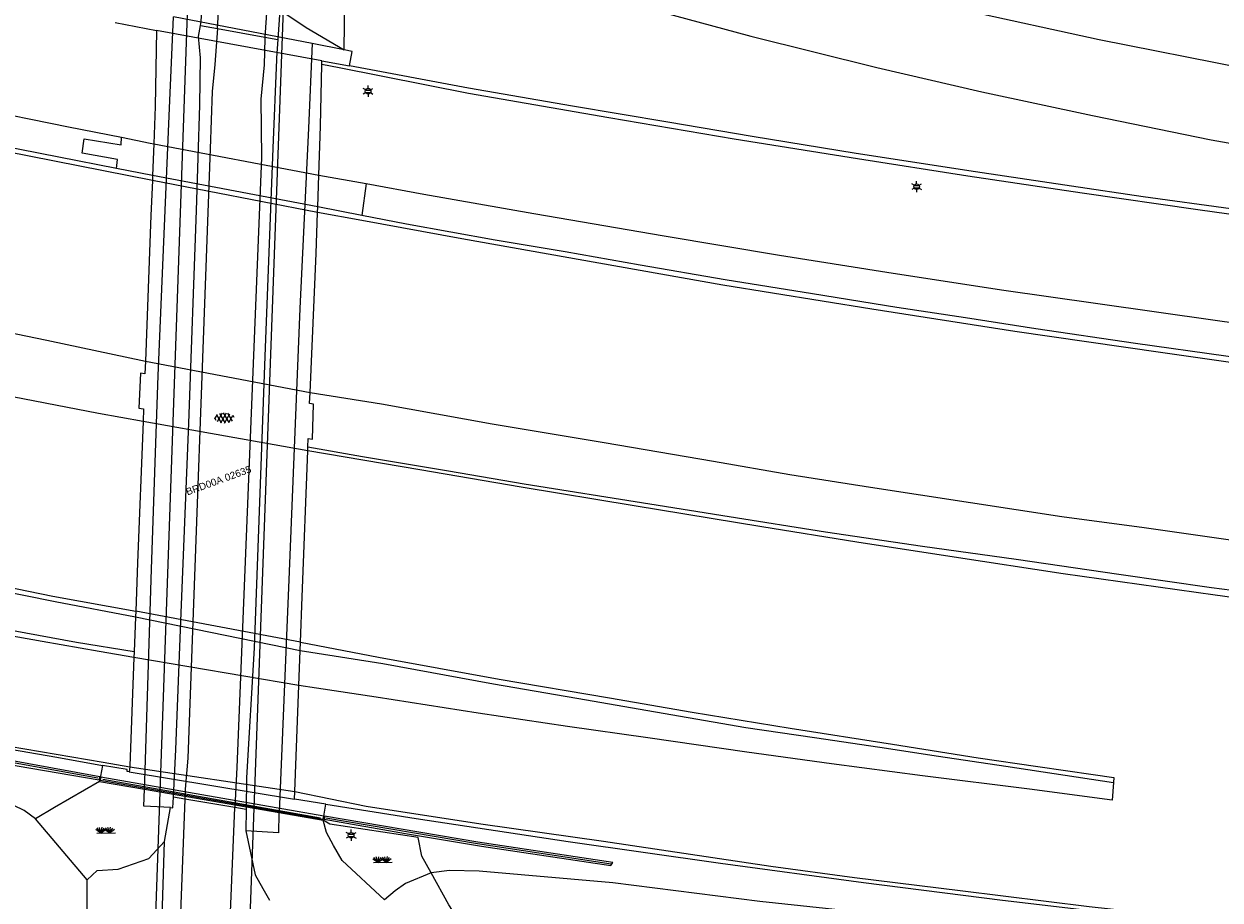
# Model space of a CAD drawing. Header units: metres. Extents: x 95652 to 96661, y 430734 to 431486.
# Tile 8 of 62: x 95868 to 95990, y 430896 to 430986. Entities that reach past the tile are written whole.
import ezdxf

# ---------------------------------------------------------------- set-up
doc = ezdxf.new("R2010")
doc.units = ezdxf.units.M
doc.layers.get('0').update_dxf_attribs({"linetype": 'CONTINUOUS'})
doc.layers.add('BAR_PUNTSYMBOLEN', color=7, linetype='CONTINUOUS', true_color=0x707070)
doc.layers.add('BAR_SYMBOLEN', color=7, linetype='CONTINUOUS', true_color=0x707070)
for name, color, linetype in [('BAR_TOPO', 7, 'CONTINUOUS'), ('BAR_WEGEN', 7, 'CONTINUOUS'), ('BRK_Kadastrale percelen en nummers', 7, 'CONTINUOUS'), ('BRK_Kadatrale percelen', 7, 'CONTINUOUS')]:
    doc.layers.add(name, color=color, linetype=linetype)
doc.styles.add('NLCS-ISO', font='NLCS-ISO.ttf')

# ---------------------------------------------------------------- blocks, each defined once
blk = doc.blocks.new('lichtmast_templ_2')
at = {"color": 8, "ltscale": 0.1, "true_color": 0x707070}
for p, q in [((-1.1, 0.63), (-2.19, 1.27)), ((0, 1.27), (0, 2.53)), ((1.1, 0.63), (2.19, 1.27)), ((-1.1, -0.63), (-2.19, -1.27)), ((0, -1.27), (0, -2.53)), ((1.1, -0.63), (2.19, -1.27))]:
    blk.add_line(p, q, dxfattribs=at)
at = {"color": 8, "true_color": 0x707070, "flags": 128}
for points in [[(-1.16, 0.5), (1.16, 0.5)], [(-1.16, -0.5), (1.16, -0.5)]]:
    blk.add_lwpolyline(points, dxfattribs=at)
at = {"color": 8, "ltscale": 0.1, "true_color": 0x707070}
blk.add_circle((0, 0), 1.27, dxfattribs=at)
blk = doc.blocks.new('gras_templ_1')
at = {"color": 8, "true_color": 0x707070, "flags": 128}
for points in [[(-0.376, -0.169), (-0.752, 0.081)], [(-0.376, -0.169), (-0.657, 0.202)], [(-0.376, -0.169), (-0.488, 0.24)], [(-0.376, -0.169), (-0.291, 0.251)], [(-0.376, -0.169), (-0.131, 0.191)], [(-0.376, -0.169), (-0.007, 0.103)], [(0.247, -0.165), (-0.129, 0.086)], [(0.247, -0.165), (-0.034, 0.206)], [(0.247, -0.165), (0.135, 0.245)], [(0.247, -0.165), (0.332, 0.255)], [(0.247, -0.165), (0.492, 0.196)], [(0.247, -0.165), (0.616, 0.107)], [(-0.688, -0.172), (0.688, -0.161)]]:
    blk.add_lwpolyline(points, dxfattribs=at)
blk = doc.blocks.new('asfalt_templ_1')
at = {"color": 8, "ltscale": 0.1, "true_color": 0x707070}
for p, q in [((-5.73, -0.58), (-4.19, 2.08)), ((-2, -2.83), (-4.67, 1.79)), ((-4.27, -2.06), (-1.41, 2.89)), ((0.39, -2.97), (-2.83, 2.61)), ((-2.36, -2.75), (0.91, 2.91)), ((2.51, -2.63), (-0.71, 2.95)), ((-0.19, -2.99), (2.96, 2.46)), ((4.34, -1.81), (1.68, 2.8)), ((2.29, -2.69), (4.71, 1.49)), ((5.47, 0.24), (4.78, 1.42)), ((-5.08, -1.49), (-5.82, -0.22))]:
    blk.add_line(p, q, dxfattribs=at)
blk = doc.blocks.new('lichtmast_templ_3')
at = {"color": 8, "ltscale": 0.1, "true_color": 0x707070}
for p, q in [((-1.1, 0.63), (-2.19, 1.27)), ((0, 1.27), (0, 2.53)), ((1.1, 0.63), (2.19, 1.27)), ((-1.1, -0.63), (-2.19, -1.27)), ((0, -1.27), (0, -2.53)), ((1.1, -0.63), (2.19, -1.27))]:
    blk.add_line(p, q, dxfattribs=at)
at = {"color": 8, "true_color": 0x707070, "flags": 128}
for points in [[(-1.16, 0.5), (1.16, 0.5)], [(-1.16, -0.5), (1.16, -0.5)]]:
    blk.add_lwpolyline(points, dxfattribs=at)
at = {"color": 8, "ltscale": 0.1, "true_color": 0x707070}
blk.add_circle((0, 0), 1.27, dxfattribs=at)

msp = doc.modelspace()

# ---------------------------------------------------------------- linework, layer by layer
at = {"layer": 'BAR_TOPO', "color": 8, "linetype": 'Continuous', "lineweight": 0, "ltscale": 0.01, "true_color": 0x707070, "flags": 128}
for points in [[(95885.92, 430985.41), (95885.99, 430985.84), (95886.11, 430988.15)], [(95880.18, 430907.24), (95880.21, 430908.11), (95880.91, 430929.77), (95881.6, 430949.61), (95882.76, 430976.95), (95883.16, 430986.3)], [(95897.35, 430983.56), (95883.16, 430986.3)], [(95894.03, 430987.02), (95893.82, 430983.98)], [(95894.03, 430987.02), (95896.74, 430985.21), (95900.62, 430982.92)], [(95877.17, 430985.74), (95881.43, 430984.91), (95881.29, 430977.13)], [(95900.62, 430982.92), (95897.35, 430983.56), (95896.96, 430974.9), (95896.08, 430956.45), (95894.99, 430929.52), (95893.96, 430904.85)], [(95901.19, 430981.28), (95901.46, 430982.76), (95900.62, 430982.92)], [(95898.21, 430975.13), (95898.34, 430981.41)], [(95898.34, 430981.41), (95898.34, 430981.8), (95901.19, 430981.28)], [(95881.29, 430977.13), (95881.14, 430973.32)], [(95898.04, 430970.11), (95898.21, 430975.13)], [(95881.14, 430973.32), (95881.01, 430970.05)], [(95880.99, 430969.54), (95880.85, 430965.97), (95880.28, 430951.05)], [(95881.01, 430970.05), (95880.99, 430969.54)], [(95897.93, 430966.85), (95898.04, 430970.11)], [(95897.9, 430966.28), (95897.93, 430966.85)], [(95897.14, 430947.85), (95897.76, 430962.08), (95897.9, 430966.28)], [(95880.28, 430951.05), (95880.23, 430949.78), (95879.77, 430949.82), (95879.62, 430946.26), (95880.09, 430946.18), (95880.04, 430944.87)], [(95897.39, 430943.08), (95897.5, 430946.65), (95897.09, 430946.73), (95897.14, 430947.85)], [(95880.04, 430944.87), (95879.48, 430930.42), (95879.29, 430925.46)], [(95896.9, 430941.87), (95896.91, 430942.26)], [(95896.91, 430942.26), (95896.95, 430943.16), (95897.39, 430943.08)], [(95896.14, 430922.3), (95896.32, 430926.95), (95896.9, 430941.87)], [(95879.29, 430925.46), (95879.27, 430924.88)], [(95879.27, 430924.88), (95879.14, 430921.32)], [(95895.98, 430917.85), (95896.11, 430921.45)], [(95896.11, 430921.45), (95896.14, 430922.3)], [(95879.11, 430920.73), (95878.69, 430909.64), (95878.68, 430909.55)], [(95879.14, 430921.32), (95879.11, 430920.73)], [(95895.57, 430907.02), (95895.98, 430917.85)], [(95875.41, 430908.38), (95851.7, 430912.69), (95843.4, 430913.94), (95830.28, 430915.6)], [(95875.87, 430909.66), (95875.59, 430908.03)], [(95878.62, 430909.03), (95878.41, 430909.06), (95878.4, 430909.25), (95875.87, 430909.66)], [(95878.68, 430909.55), (95878.62, 430909.03)], [(95875.59, 430908.03), (95880.18, 430907.24)], [(95875.91, 430908.29), (95898.22, 430904.33)], [(95882.86, 430905.37), (95880.12, 430905.51), (95880.18, 430907.24)], [(95880.18, 430907.24), (95893.96, 430904.85)], [(95895.54, 430906.24), (95895.57, 430907.02)], [(95882.86, 430905.37), (95883.1, 430905.35), (95883.15, 430906.44)], [(95898.74, 430905.7), (95895.54, 430906.24)], [(95898.48, 430904.07), (95898.74, 430905.7)], [(95874.33, 430897.97), (95869.04, 430904.2)], [(95890.59, 430905.16), (95890.56, 430902.98)], [(95893.96, 430904.85), (95893.95, 430904.75), (95893.89, 430902.78), (95890.56, 430902.98)], [(95893.96, 430904.85), (95898.48, 430904.07)], [(95927.98, 430899.59), (95914.29, 430901.65), (95898.74, 430904.28)], [(95909.52, 430898.69), (95906.9, 430897.61), (95905.86, 430896.86), (95904.77, 430895.91), (95900.41, 430899.96), (95899.52, 430901.49), (95898.81, 430902.82), (95898.48, 430904.07)], [(95874.33, 430897.97), (95875.33, 430898.92), (95877.49, 430899.05), (95880.64, 430900.16), (95882.24, 430901.88)], [(95915.92, 430888.35), (95911.36, 430895.43), (95909.52, 430898.69)], [(95870.87, 430871.18), (95871.74, 430873.1), (95873.3, 430879.5), (95874.32, 430887.13), (95874.33, 430897.97)]]:
    msp.add_lwpolyline(points, dxfattribs=at)
for points in [[(95875.62, 430908.51), (95851.73, 430912.87), (95843.43, 430914.11), (95830.3, 430915.78), (95830.06, 430915.46), (95843.96, 430913.7), (95851.64, 430912.53), (95859.4, 430911.07), (95867.16, 430909.64), (95875.56, 430908.21)], [(95898.48, 430904.19), (95898.53, 430904.5), (95875.7, 430908.49), (95875.64, 430908.18)], [(95898.62, 430904.48), (95898.57, 430904.17), (95906.9, 430902.7), (95914.69, 430901.43), (95927.94, 430899.43), (95928.12, 430899.74), (95914.32, 430901.82)]]:
    msp.add_lwpolyline(points, close=True, dxfattribs=at)
at = {"layer": 'BAR_WEGEN', "color": 8, "linetype": 'Continuous', "lineweight": 0, "ltscale": 0.01, "true_color": 0x707070, "flags": 128}
for points in [[(95652.13, 431032.61), (95656.76, 431031.12), (95666.49, 431028.03), (95674.87, 431025.39), (95686.91, 431021.72), (95700.17, 431017.72), (95711.77, 431014.37), (95723.56, 431011), (95735.89, 431007.48), (95747.87, 431004.13), (95758.62, 431001.32), (95768.9, 430998.59), (95779.6, 430995.91), (95790.2, 430993.22), (95801.79, 430990.43), (95811.48, 430988.15), (95821.33, 430985.85), (95831.46, 430983.62), (95841.86, 430981.29), (95853.04, 430979.01), (95862.64, 430977.01), (95872.39, 430975.05), (95877.83, 430973.98)], [(95880.99, 430969.54), (95865.94, 430972.51), (95850.52, 430975.64), (95829.89, 430979.98), (95811.36, 430984.05), (95799.89, 430986.56), (95790.93, 430988.58), (95781.61, 430990.69), (95772.06, 430992.81), (95763.04, 430994.91), (95754.31, 430996.9), (95745.18, 430999), (95734.54, 431001.43), (95724.51, 431003.84), (95714.13, 431006.16), (95703.73, 431008.64), (95694.73, 431010.75), (95685.3, 431012.92), (95675.83, 431015.16), (95666.51, 431017.34), (95655.67, 431019.85), (95652.13, 431020.68)], [(95999.99, 430979.74), (95992.76, 430981.01), (95977.93, 430983.94), (95964.17, 430986.94), (95951.71, 430989.97), (95936.49, 430994.1), (95924.84, 430997.74), (95913.83, 431001.12), (95904.75, 431003.76)], [(95887.65, 430985.1), (95887.88, 430988.48), (95888.28, 430991.07), (95888.49, 430993.6), (95888.31, 430996.79)], [(95880.04, 430944.87), (95875.47, 430945.7), (95864.53, 430947.83), (95852.77, 430950.08), (95841.37, 430952.38), (95828.68, 430954.97), (95810.08, 430958.75), (95798.41, 430961.25), (95788.04, 430963.43), (95776.79, 430965.8), (95763.82, 430968.61), (95750.67, 430971.56), (95737.59, 430974.49), (95723.76, 430977.59), (95707.54, 430981.47), (95704, 430982.44), (95699.57, 430983.71), (95690.07, 430985.99), (95681.09, 430988.18), (95672.85, 430990.19), (95666.43, 430991.68), (95657.32, 430993.89), (95652.13, 430995.09)], [(95893.13, 430995.16), (95893.23, 430994.68), (95892.51, 430984.22)], [(95902.12, 430995.5), (95910.92, 430993.13), (95917.87, 430991.04), (95926.79, 430988.56), (95933.04, 430986.82), (95942.28, 430984.32), (95955.17, 430981.11), (95965.91, 430978.62), (95977.26, 430976.19), (95989.41, 430973.71), (96000, 430971.83)], [(95900.62, 430982.92), (95900.65, 430985.56), (95900.7, 430988.98), (95901, 430993.03), (95901.1, 430994.23)], [(95716.96, 430987.11), (95725.42, 430985.16), (95735.62, 430982.79), (95746.2, 430980.37), (95756.95, 430977.88), (95767.3, 430975.51), (95775.96, 430973.42), (95788.05, 430970.73), (95799.27, 430968.34), (95810.09, 430965.93), (95819.56, 430963.87), (95827.04, 430962.27), (95834.39, 430960.65), (95842.01, 430959.1), (95852.26, 430956.99), (95861.88, 430954.93), (95870.18, 430953.21), (95880.28, 430951.05)], [(95877.33, 430970.77), (95871.41, 430971.93), (95863.22, 430973.55), (95854.88, 430975.26), (95845.1, 430977.31), (95836.13, 430979.2), (95825.66, 430981.47), (95811.01, 430984.66), (95799.55, 430987.3)], [(95883.15, 430906.44), (95883.4, 430911.32), (95883.89, 430924.45), (95884.71, 430944.72), (95885.51, 430966.49), (95885.84, 430977.28), (95885.93, 430982.1), (95885.72, 430984.3), (95885.92, 430985.41)], [(95887.65, 430985.1), (95887.4, 430981.44), (95887.39, 430981.44), (95887.13, 430978.65), (95886.91, 430972.78), (95884.62, 430910.41), (95884.36, 430907.25), (95884.32, 430906.24)], [(95885.92, 430985.41), (95887.65, 430985.1)], [(95887.65, 430985.1), (95892.51, 430984.22)], [(95898.34, 430981.8), (95881.43, 430984.91)], [(95892.51, 430984.22), (95892.5, 430984.1), (95892.44, 430981.39), (95892.1, 430977.88), (95892.18, 430971.91), (95889.64, 430909.47), (95889.46, 430906.09), (95889.43, 430905.36)], [(95893.82, 430983.98), (95893.7, 430982.12), (95893.69, 430981.94), (95893.31, 430972.87), (95892.52, 430951.53), (95891.4, 430921.72), (95890.63, 430908.42), (95890.59, 430905.16)], [(95892.51, 430984.22), (95893.82, 430983.98)], [(96000, 430964.89), (95988.02, 430966.56), (95976.18, 430968.27), (95964.49, 430969.99), (95953.18, 430971.76), (95940.55, 430973.77), (95927.71, 430975.96), (95913.37, 430978.46), (95900.12, 430981.07), (95898.34, 430981.41)], [(96000, 430965.49), (95991.4, 430966.64), (95982.44, 430967.88), (95975.1, 430968.96), (95965.26, 430970.43), (95953.05, 430972.32), (95942.4, 430974.05), (95933.76, 430975.53), (95923.99, 430977.16), (95913.36, 430979.01), (95901.19, 430981.28)], [(95652.13, 430975.06), (95662.4, 430972.82), (95673.73, 430970.33), (95683.8, 430968.1), (95694.65, 430965.71), (95703.68, 430963.73), (95715.36, 430961.04), (95727.25, 430958.37), (95738.38, 430955.81), (95751.01, 430952.91), (95764.08, 430949.96), (95775.47, 430947.35), (95786.8, 430944.87), (95797.96, 430942.38), (95809.91, 430939.72), (95822.5, 430937.01), (95832.4, 430934.89), (95843.76, 430932.48), (95854.89, 430930.24), (95864.63, 430928.27), (95870.81, 430927.02), (95879.29, 430925.46)], [(95652.13, 430974.64), (95665.12, 430971.78), (95675.87, 430969.46), (95686.45, 430967.13), (95697.9, 430964.61), (95707.52, 430962.46), (95721.55, 430959.29), (95731.06, 430957.12), (95740.07, 430955.08), (95750.91, 430952.5), (95762.39, 430949.91), (95771.2, 430947.98), (95781.34, 430945.68), (95793.08, 430943.03), (95810.03, 430939.18), (95817.32, 430937.67), (95822.9, 430936.46), (95831.86, 430934.5), (95841.94, 430932.36), (95851.87, 430930.36), (95861.37, 430928.42), (95871.04, 430926.47), (95879.27, 430924.88)], [(95877.33, 430970.77), (95877.43, 430971.7), (95873.82, 430972.35), (95874, 430973.82), (95877.79, 430973.21), (95877.83, 430973.98)], [(95877.83, 430973.98), (95880.77, 430973.39), (95881.14, 430973.32)], [(95881.14, 430973.32), (95898.04, 430970.11)], [(95881.01, 430970.05), (95877.33, 430970.77)], [(95897.9, 430966.28), (95880.99, 430969.54)], [(95897.93, 430966.85), (95881.01, 430970.05)], [(95898.04, 430970.11), (95902.88, 430969.23)], [(95902.88, 430969.23), (95902.44, 430965.98)], [(95902.88, 430969.23), (95908.77, 430968.17), (95920.05, 430966.17), (95933.39, 430963.89), (95945.2, 430961.92), (95956.18, 430960.17), (95967.92, 430958.37), (95977.78, 430956.95), (95989.81, 430955.26), (96000, 430953.83)], [(95902.44, 430965.98), (95897.93, 430966.85)], [(96000, 430949.71), (95984.21, 430951.96), (95969.29, 430954.1), (95954.66, 430956.38), (95939.39, 430958.84), (95926.71, 430961.08), (95912.69, 430963.58), (95902.42, 430965.45), (95897.9, 430966.28)], [(96000, 430950.32), (95990.89, 430951.56), (95981.65, 430952.86), (95971.43, 430954.36), (95964.24, 430955.49), (95957.22, 430956.57), (95948.57, 430957.95), (95939.64, 430959.4), (95930.93, 430960.89), (95923.25, 430962.24), (95916.09, 430963.45), (95907, 430965.1), (95902.44, 430965.98)], [(95652.13, 430955.43), (95652.79, 430955.28), (95664.36, 430952.76), (95673.58, 430950.69), (95684, 430948.4), (95693.1, 430946.32), (95702.7, 430944.39), (95714.37, 430941.77), (95727.06, 430939.18), (95738.09, 430937), (95749.32, 430934.55), (95761.36, 430932.13), (95772.88, 430929.73), (95784.66, 430927.35), (95796.22, 430924.97), (95809.69, 430922.26), (95826.85, 430918.96), (95843.46, 430915.9), (95863.08, 430912.2), (95875.95, 430910.02), (95878.68, 430909.55)], [(95880.28, 430951.05), (95897.14, 430947.85)], [(95869.04, 430904.2), (95867.86, 430905.06), (95865.76, 430906.09), (95862.07, 430907.34), (95854.86, 430909.12), (95845.35, 430911.07), (95840.18, 430911.93), (95827.99, 430913.63), (95811.53, 430915.57), (95792.63, 430918.79), (95772.84, 430922.2), (95751.12, 430926.76), (95732.69, 430930.97), (95713.11, 430935.12), (95702.91, 430937.61), (95680.39, 430943.1), (95656.53, 430948.85), (95652.13, 430949.96)], [(95897.14, 430947.85), (95904.44, 430946.68), (95915.78, 430944.64), (95927.24, 430942.73), (95938.45, 430940.81), (95946.24, 430939.45), (95954.51, 430938.18), (95964.77, 430936.61), (95974.1, 430935.17), (95982.52, 430934.02), (95990.65, 430932.86), (96000, 430931.58)], [(95896.9, 430941.87), (95880.04, 430944.87)], [(96000, 430926.5), (95989.42, 430927.86), (95979.94, 430929.24), (95969.44, 430930.76), (95959.85, 430932.1), (95949.91, 430933.55), (95940.05, 430935.14), (95931.92, 430936.41), (95919.07, 430938.47), (95911.31, 430939.8), (95902.52, 430941.27), (95896.91, 430942.26)], [(96000, 430925.72), (95989.81, 430927.12), (95974.23, 430929.28), (95963.07, 430931), (95953.13, 430932.52), (95943.38, 430934.12), (95930.32, 430936.26), (95918.74, 430938.17), (95908.36, 430939.94), (95896.9, 430941.87)], [(95879.14, 430921.32), (95873.24, 430922.26), (95861.88, 430924.35), (95852.15, 430926.2), (95841.37, 430928.29), (95828.3, 430930.94), (95817.62, 430932.97), (95817.46, 430931.98)], [(95879.11, 430920.73), (95875.56, 430921.34), (95869.7, 430922.36), (95861.63, 430923.79), (95853.79, 430925.16), (95845.81, 430926.6), (95837.33, 430928.21), (95828.43, 430929.86), (95820.73, 430931.35), (95817.46, 430931.98)], [(95772.39, 430929.27), (95784.47, 430926.8), (95797.23, 430924.17), (95811.06, 430921.42), (95822.64, 430919.3), (95834.23, 430917.11), (95846.84, 430914.85), (95858.72, 430912.67), (95871.21, 430910.52), (95875.87, 430909.66)], [(95896.14, 430922.3), (95879.29, 430925.46)], [(95879.27, 430924.88), (95896.11, 430921.45)], [(95896.11, 430921.45), (95897.21, 430921.26), (95904.58, 430920.11), (95915.9, 430918.02), (95924.45, 430916.55), (95932.51, 430915.16), (95941.76, 430913.56), (95948.79, 430912.53), (95955.47, 430911.54), (95961.49, 430910.63), (95968.38, 430909.61), (95979.38, 430907.92)], [(95896.14, 430922.3), (95904.14, 430920.77), (95916.5, 430918.52), (95927.81, 430916.59), (95936.25, 430915.12), (95946.29, 430913.49), (95956.76, 430911.87), (95965.54, 430910.47), (95971.64, 430909.57), (95977.3, 430908.76), (95979.42, 430908.46), (95979.38, 430907.92)], [(95895.98, 430917.85), (95879.11, 430920.73)], [(95979.38, 430907.92), (95979.25, 430906.14), (95970.78, 430907.25), (95959.85, 430908.63), (95950.52, 430909.86), (95941.86, 430911.05), (95931.71, 430912.5), (95923.49, 430913.65), (95914.36, 430915.03), (95903.89, 430916.68), (95897.81, 430917.58), (95895.98, 430917.85)], [(95878.68, 430909.55), (95895.57, 430907.02)], [(95875.59, 430908.03), (95870.97, 430905.36), (95869.04, 430904.2)], [(95878.62, 430909.03), (95895.54, 430906.24)], [(95895.57, 430907.02), (95902.89, 430905.52), (95914.62, 430903.7), (95927.18, 430901.92), (95944.31, 430899.36), (95952.88, 430898.21), (95963.71, 430896.87), (95976.89, 430895.25), (95983.46, 430894.53)], [(95884.32, 430906.24), (95883.23, 430877.56), (95882.46, 430860.07)], [(95884.32, 430906.24), (95883.72, 430906.34), (95883.15, 430906.44)], [(95889.43, 430905.36), (95884.32, 430906.24)], [(95898.74, 430905.7), (95907.99, 430904.24), (95923.55, 430901.91), (95939.15, 430899.68), (95953.81, 430897.71), (95968.04, 430895.89), (95983.42, 430894.09), (95983.46, 430894.53)], [(95882.24, 430901.88), (95882.86, 430905.37)], [(95887.51, 430859.33), (95889.43, 430905.36)], [(95890.59, 430905.16), (95889.43, 430905.36)], [(95890.56, 430902.98), (95891.52, 430898.49), (95892.3, 430897.1), (95892.99, 430895.89)], [(95909.52, 430898.69), (95908.57, 430900.38), (95908.22, 430902.3), (95899.17, 430903.68), (95898.48, 430904.07)], [(95880.68, 430859.51), (95881.48, 430877.63), (95882.24, 430901.88)], [(96000, 430889.81), (95985, 430891.43), (95961.75, 430893.77), (95943.2, 430895.77), (95928.15, 430897.68), (95914.45, 430898.87), (95911.4, 430898.94), (95909.52, 430898.69)]]:
    msp.add_lwpolyline(points, dxfattribs=at)
at = {"layer": 'BRK_Kadastrale percelen en nummers', "color": 75, "lineweight": 5, "ltscale": 3.900864, "true_color": 0x739642, "flags": 128}
for points in [[(95885.59, 431015.77), (95881.25, 430892.4)], [(95880.23, 430863.33), (95889.79, 430861.42), (95890.89, 430891.34), (95895.41, 431014.07)]]:
    msp.add_lwpolyline(points, dxfattribs=at)
at = {"layer": 'BRK_Kadatrale percelen', "color": 75, "linetype": 'Continuous', "lineweight": 5, "ltscale": 0.01, "true_color": 0x739642, "flags": 128}
for points in [[(95885.59, 431015.77), (95881.25, 430892.4)], [(95880.23, 430863.33), (95889.79, 430861.42), (95890.89, 430891.34), (95895.41, 431014.07)]]:
    msp.add_lwpolyline(points, dxfattribs=at)

# ---------------------------------------------------------------- block references
at = {"layer": 'BAR_PUNTSYMBOLEN', "xscale": 0.2280888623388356, "yscale": 0.2280888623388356}
for p in [(95903.08, 430978.69), (95959.24, 430968.92), (95901.34, 430902.53)]:
    msp.add_blockref('lichtmast_templ_3', p, dxfattribs=at)
at = {"layer": 'BAR_SYMBOLEN'}
for name, p, xscale, yscale in [('lichtmast_templ_2', (95903.08, 430978.69), 0.2280865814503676, 0.2280865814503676), ('lichtmast_templ_2', (95959.24, 430968.92), 0.2280865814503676, 0.2280865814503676), ('asfalt_templ_1', (95888.41, 430945.25), 0.1772703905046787, 0.1772703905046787), ('gras_templ_1', (95876.25, 430903), 1.388696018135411, 1.388696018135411), ('lichtmast_templ_2', (95901.34, 430902.53), 0.2280865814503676, 0.2280865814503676), ('gras_templ_1', (95904.59, 430899.99), 1.388696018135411, 1.388696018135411)]:
    msp.add_blockref(name, p, dxfattribs=dict(at, xscale=xscale, yscale=yscale))

# ---------------------------------------------------------------- texts
at = {"layer": 'BRK_Kadastrale percelen en nummers', "color": 8, "true_color": 0x707070, "insert": (95887.77, 430938.85), "char_height": 0.725, "attachment_point": 5, "rotation": 20, "style": 'NLCS-ISO'}
msp.add_mtext('{{\\fArial|b0|i0;BRD00A 02635}}', dxfattribs=at)

doc.saveas('drawing.dxf')
